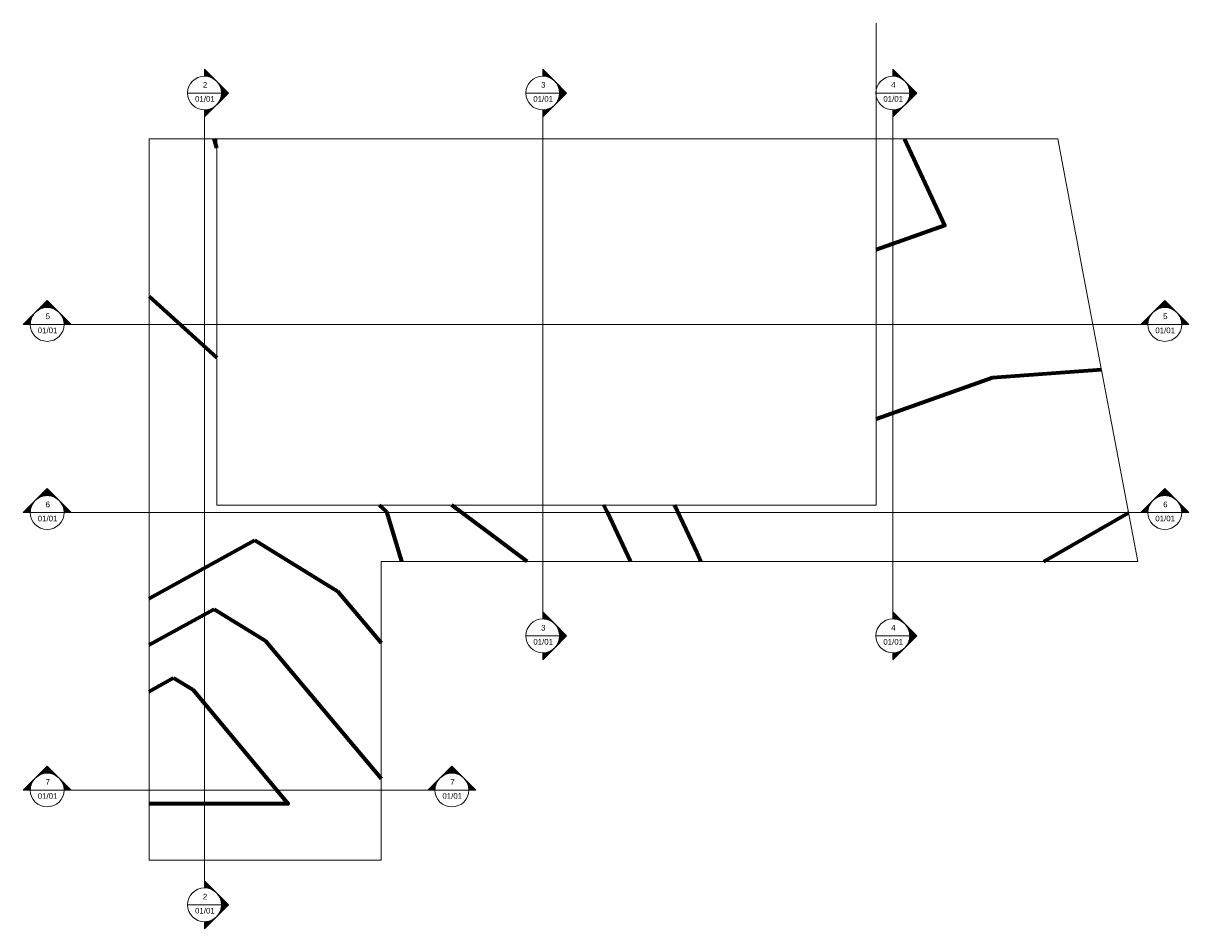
# Model space of a CAD drawing. Header units: centimetres. Extents: x -3672 to 20617, y -2803 to 410.
# Tile 1 of 10: x -3672 to 465, y -2803 to 410. Entities that reach past the tile are written whole.
import ezdxf

# ---------------------------------------------------------------- set-up
doc = ezdxf.new("R2010")
doc.units = ezdxf.units.CM
for name, color, linetype, lineweight in [('A-DETL', 253, 'Continuous', 9), ('C-BLDG-PADS', 8, 'Continuous', 9), ('C-TOPO', 34, 'Continuous', 9), ('C-TOPO-MAJR', 7, 'Continuous', 70), ('G-ANNO-SYMB', 7, 'Continuous', 9)]:
    doc.layers.add(name, color=color, linetype=linetype, lineweight=lineweight)
doc.styles.add('Arial_1', font='arial.ttf', dxfattribs={"height": 20})

# ---------------------------------------------------------------- blocks, each defined once
blk = doc.blocks.new('Corte - M_Cabeça do corte - Preenchida-1049-Nível 1')
at = {"layer": 'G-ANNO-SYMB'}
h = blk.add_hatch(color=256, dxfattribs=at)
edge = h.paths.add_edge_path(flags=0)
edge.add_line((-0.6, 0.849), (-0.6, 0.6))
edge.add_arc((-0.6, 0), 0.6, 90, 135)
edge.add_line((-1.024, 0.424), (-0.6, 0.849))
h = blk.add_hatch(color=256, dxfattribs=at)
edge = h.paths.add_edge_path(flags=0)
edge.add_line((-0.6, 0.849), (-0.176, 0.424))
edge.add_arc((-0.6, 0), 0.6, 45, 90)
edge.add_line((-0.6, 0.6), (-0.6, 0.849))
h = blk.add_hatch(color=256, dxfattribs=at)
edge = h.paths.add_edge_path(flags=0)
edge.add_line((-1.449, 0), (-1.024, 0.424))
edge.add_arc((-0.6, 0), 0.6, 135, 180)
edge.add_line((-1.2, 0), (-1.449, 0))
h = blk.add_hatch(color=256, dxfattribs=at)
edge = h.paths.add_edge_path(flags=0)
edge.add_line((0.249, 0), (0, 0))
edge.add_arc((-0.6, 0), 0.6, 360, 405)
edge.add_line((-0.176, 0.424), (0.249, 0))
for p, q in [((-0.6, 0.849), (-1.449, 0)), ((-0.6, 0.849), (-1.024, 0.424)), ((-0.6, 0.849), (0.249, 0)), ((-0.6, 0.6), (-0.6, 0.849)), ((-0.6, 0.849), (-0.6, 0.6)), ((-0.176, 0.424), (-0.6, 0.849)), ((-1.024, 0.424), (-1.449, 0)), ((0.249, 0), (-0.176, 0.424)), ((-1.449, 0), (-1.2, 0)), ((0, 0), (0.249, 0)), ((-1.2, 0), (-1.449, 0)), ((0, 0), (0.249, 0))]:
    blk.add_line(p, q, dxfattribs=at)
for start, end in [(360, 180), (135, 180), (90, 135), (45, 90), (360, 45), (180, 360)]:
    blk.add_arc((-0.6, 0), 0.6, start, end, dxfattribs=at)

msp = doc.modelspace()

# ---------------------------------------------------------------- linework, layer by layer
at = {"layer": 'A-DETL'}
msp.add_line((-645, 0), (-645, 410), dxfattribs=at)
at = {"layer": 'C-BLDG-PADS'}
for p, q in [((-2985, 0), (-2985, -1300)), ((-645, 0), (-2985, 0)), ((-645, -1300), (-645, 0)), ((-2985, -1300), (-645, -1300))]:
    msp.add_line(p, q, dxfattribs=at)
at = {"layer": 'C-TOPO'}
for p, q in [((-3225, 0), (-3225, -560)), ((-3225, 0), (-2985, 0)), ((0, 0), (-645, 0)), ((92.848, -491.304), (0, 0)), ((185.696, -982.607), (92.848, -491.304)), ((-3225, -560), (-3225, -1060)), ((283.475, -1500), (185.696, -982.607)), ((-3225, -1060), (-3225, -1500)), ((-3225, -1500), (-3225, -2060)), ((-2402.091, -2560), (-2402.091, -1500)), ((-2402.091, -1500), (-2216.525, -1500)), ((-2216.525, -1500), (-1716.525, -1500)), ((-1716.525, -1500), (-1216.525, -1500)), ((-1216.525, -1500), (-716.525, -1500)), ((-716.525, -1500), (-216.525, -1500)), ((-216.525, -1500), (283.475, -1500)), ((-3225, -2060), (-3225, -2560)), ((-3225, -2560), (-2402.091, -2560))]:
    msp.add_line(p, q, dxfattribs=at)
at = {"layer": 'C-TOPO-MAJR'}
for p, q in [((-2985, -33.6), (-2994.231, 0)), ((-3225, -560), (-2985, -777.183)), ((-231.728, -847.046), (154.747, -818.839)), ((-645, -994.22), (-231.728, -847.046)), ((-2381.257, -1323.529), (-2407.258, -1300)), ((-2327.865, -1500), (-2381.257, -1323.529)), ((-49.859, -1500), (250.882, -1327.536)), ((-3225, -1631.765), (-2849.638, -1424.444)), ((-2849.638, -1424.444), (-2556.386, -1605)), ((-2556.386, -1605), (-2402.091, -1789.091)), ((-3225, -1796.471), (-2994.008, -1668.889)), ((-2994.008, -1668.889), (-2813.545, -1780)), ((-2813.545, -1780), (-2402.091, -2270.909)), ((-3225, -1961.176), (-3138.378, -1913.333)), ((-3138.378, -1913.333), (-3070.705, -1955))]:
    msp.add_line(p, q, dxfattribs=at)
at = {"layer": 'C-TOPO-MAJR', "flags": 128}
for points in [[(-544.444, 0), (-470.88, -157.857), (-401.345, -307.065), (-645, -393.835)], [(-1883.192, -1500), (-2010.714, -1404.762), (-2150.989, -1300)], [(-1516.525, -1500), (-1599.875, -1323.529), (-1610.989, -1300)], [(-1266.525, -1500), (-1280.417, -1470.588), (-1360.989, -1300)], [(-3070.704, -1955), (-2731.255, -2360), (-3225, -2360)]]:
    msp.add_lwpolyline(points, dxfattribs=at)
at = {"layer": 'G-ANNO-SYMB'}
for p, q in [((-3088.588, 162.542), (-2968.588, 162.542)), ((-1888.187, 162.542), (-1768.187, 162.542)), ((-645.672, 162.542), (-525.672, 162.542)), ((-3028.588, -2658.575), (-3028.588, 102.542)), ((-1828.187, 102.542), (-1828.187, -1704.189)), ((-585.672, 102.542), (-585.672, -1704.189)), ((-3647.038, -658.772), (-3527.038, -658.772)), ((-3527.038, -658.772), (319.721, -658.772)), ((319.721, -658.772), (439.721, -658.772)), ((-3647.038, -1326.454), (-3527.038, -1326.454)), ((-3527.038, -1326.454), (319.721, -1326.454)), ((319.721, -1326.454), (439.721, -1326.454)), ((-1888.187, -1764.189), (-1768.187, -1764.189)), ((-645.672, -1764.189), (-525.672, -1764.189)), ((-3647.038, -2311.403), (-3527.038, -2311.403)), ((-3527.038, -2311.403), (-2210.684, -2311.403)), ((-2210.684, -2311.403), (-2090.684, -2311.403)), ((-3088.588, -2718.575), (-2968.588, -2718.575))]:
    msp.add_line(p, q, dxfattribs=at)

# ---------------------------------------------------------------- block references
at = {"layer": 'G-ANNO-SYMB', "xscale": 99.99999999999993, "yscale": 99.99999999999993, "zscale": 99.99999999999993}
for p, rotation in [((-3028.588, 102.542), 269.9999999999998), ((-1828.187, 102.542), 269.9999999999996), ((-585.672, 102.542), 269.9999999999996)]:
    msp.add_blockref('Corte - M_Cabeça do corte - Preenchida-1049-Nível 1', p, dxfattribs=dict(at, rotation=rotation))
for p in [(-3527.038, -658.772), (-3527.038, -1326.454), (-3527.038, -2311.403)]:
    msp.add_blockref('Corte - M_Cabeça do corte - Preenchida-1049-Nível 1', p, dxfattribs=at)
at = {"layer": 'G-ANNO-SYMB', "extrusion": (0, 0, -1), "xscale": 99.99999999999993, "yscale": 99.99999999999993, "zscale": 99.99999999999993}
for p in [(-319.721, -658.772), (-319.721, -1326.454), (2210.684, -2311.403)]:
    msp.add_blockref('Corte - M_Cabeça do corte - Preenchida-1049-Nível 1', p, dxfattribs=at)
for p, rotation in [((1828.187, -1704.189), 90.00000000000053), ((585.672, -1704.189), 90.00000000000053), ((3028.588, -2658.575), 90.00000000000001)]:
    msp.add_blockref('Corte - M_Cabeça do corte - Preenchida-1049-Nível 1', p, dxfattribs=dict(at, rotation=rotation))

# ---------------------------------------------------------------- texts
at = {"layer": 'G-ANNO-SYMB', "char_height": 20, "attachment_point": 1, "style": 'Arial_1'}
for s, insert, width in [('2', (-3034.363, 201.434), 19.2405), ('3', (-1833.963, 201.434), 19.2405), ('4', (-591.448, 201.434), 19.2405), ('01/01', (-3062.163, 151.544), 86.58225), ('01/01', (-1861.763, 151.544), 86.58225), ('01/01', (-619.248, 151.544), 86.58225), ('5', (-3592.814, -619.881), 19.2405), ('5', (373.945, -619.881), 19.2405), ('01/01', (-3620.614, -669.77), 86.58225), ('01/01', (346.145, -669.77), 86.58225), ('6', (-3592.814, -1287.563), 19.2405), ('6', (373.945, -1287.563), 19.2405), ('01/01', (-3620.614, -1337.452), 86.58225), ('01/01', (346.145, -1337.452), 86.58225), ('3', (-1833.963, -1725.297), 19.2405), ('4', (-591.448, -1725.297), 19.2405), ('01/01', (-1861.763, -1775.187), 86.58225), ('01/01', (-619.248, -1775.187), 86.58225), ('7', (-3592.814, -2272.511), 19.2405), ('7', (-2156.459, -2272.511), 19.2405), ('01/01', (-3620.614, -2322.401), 86.58225), ('01/01', (-2184.259, -2322.401), 86.58225), ('2', (-3034.363, -2679.683), 19.2405), ('01/01', (-3062.163, -2729.573), 86.58225)]:
    msp.add_mtext(s, dxfattribs=dict(at, insert=insert, width=width))

doc.saveas('drawing.dxf')
